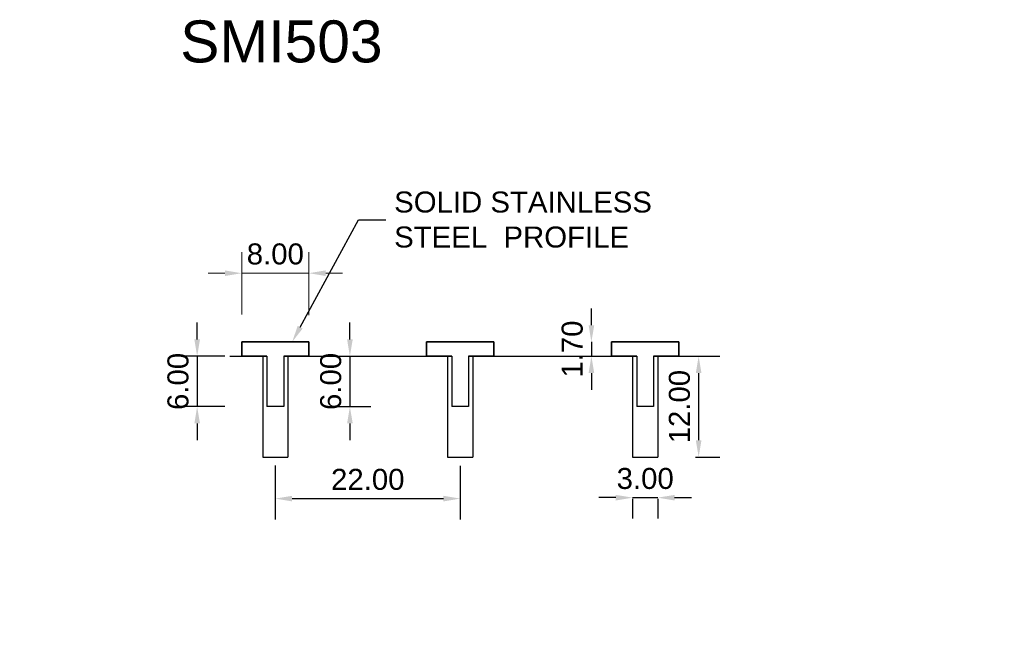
# Model space of a CAD drawing. Header units: millimetres. Extents: x -30 to 87, y -35 to 40.
import ezdxf

# ---------------------------------------------------------------- set-up
doc = ezdxf.new("R2010")
doc.units = ezdxf.units.MM
for name, color, linetype, lineweight in [('FS-DETAIL', 3, 'Continuous', 35), ('FS-DIM', 14, 'Continuous', 15), ('FS-TEXT', 7, 'Continuous', 25)]:
    doc.layers.add(name, color=color, linetype=linetype, lineweight=lineweight)
doc.styles.add('Arial', font='arial.ttf', dxfattribs={"height": 2.5})
doc.dimstyles.new('Diagonal_2.5mm Arial', dxfattribs={"dimtxt": 2.5, "dimasz": 2, "dimexe": 2.5, "dimexo": 5, "dimgap": 1, "dimtad": 1, "dimzin": 0, "dimdsep": 46, "dimtxsty": 'Arial', "dimcen": 2, "dimdle": 4, "dimclrd": 256, "dimclre": 256, "dimclrt": 50, "dimaunit": 1, "dimadec": 0, "dimazin": 0, "dimtfac": 1, "dimtix": 1, "dimtmove": 2, "dimatfit": 3, "dimfxl": 1, "dimtvp": 1, "dimtolj": 1, "dimtzin": 0, "dimarcsym": 0})

# ---------------------------------------------------------------- blocks, each defined once
blk = doc.blocks.new('*D1')
at = {"layer": 'Defpoints', "color": 0, "transparency": 16777216}
for p in [(-1, 0), (-9.3, -6), (-1, -6)]:
    blk.add_point(p, dxfattribs=at)
at = {"layer": 'FS-DIM', "lineweight": -2, "transparency": 16777216}
for p, q in [((-9.3, 2), (-9.3, 4)), ((-6, 0), (-11.8, 0)), ((-9.3, 0), (-9.3, -6)), ((-6, -6), (-11.8, -6)), ((-9.3, -8), (-9.3, -10))]:
    blk.add_line(p, q, dxfattribs=at)
at = {"layer": 'FS-DIM', "transparency": 16777216}
for points in [[(-9.63, 2), (-8.96, 2), (-9.3, 0)], [(-9.63, -8), (-8.96, -8), (-9.3, -6)]]:
    blk.add_solid(points, dxfattribs=at)
at = {"layer": 'FS-DIM', "color": 50, "transparency": 16777216, "insert": (-11.57, -3), "char_height": 2.5, "attachment_point": 5, "rotation": 90, "style": 'Arial'}
blk.add_mtext('\\A1;6.00', dxfattribs=at)
blk = doc.blocks.new('*D2')
at = {"layer": 'Defpoints', "color": 0, "transparency": 16777216}
for p in [(0, -8), (22, -8.05), (22, -16.95)]:
    blk.add_point(p, dxfattribs=at)
at = {"layer": 'FS-DIM', "lineweight": -2, "transparency": 16777216}
for p, q in [((0, -13), (0, -19.45)), ((22, -13.05), (22, -19.45)), ((2, -16.95), (20, -16.95))]:
    blk.add_line(p, q, dxfattribs=at)
at = {"layer": 'FS-DIM', "transparency": 16777216}
for points in [[(2, -16.62), (2, -17.29), (0, -16.95)], [(20, -16.62), (20, -17.29), (22, -16.95)]]:
    blk.add_solid(points, dxfattribs=at)
at = {"layer": 'FS-DIM', "color": 50, "transparency": 16777216, "insert": (11, -14.68), "char_height": 2.5, "attachment_point": 5, "style": 'Arial'}
blk.add_mtext('\\A1;22.00', dxfattribs=at)
blk = doc.blocks.new('*D3')
at = {"layer": 'Defpoints', "color": 0, "transparency": 16777216}
for p in [(1, 0), (1.5, -6), (8.87, -6)]:
    blk.add_point(p, dxfattribs=at)
at = {"layer": 'FS-DIM', "lineweight": -2, "transparency": 16777216}
for p, q in [((8.87, 2), (8.87, 4)), ((6, 0), (11.37, 0)), ((8.87, 0), (8.87, -6)), ((6.5, -6), (11.37, -6)), ((8.87, -8), (8.87, -10))]:
    blk.add_line(p, q, dxfattribs=at)
at = {"layer": 'FS-DIM', "transparency": 16777216}
for points in [[(8.54, 2), (9.21, 2), (8.87, 0)], [(8.54, -8), (9.21, -8), (8.87, -6)]]:
    blk.add_solid(points, dxfattribs=at)
at = {"layer": 'FS-DIM', "color": 50, "transparency": 16777216, "insert": (6.6, -3), "char_height": 2.5, "attachment_point": 5, "rotation": 90, "style": 'Arial'}
blk.add_mtext('\\A1;6.00', dxfattribs=at)
blk = doc.blocks.new('*D4')
at = {"layer": 'Defpoints', "color": 0, "transparency": 16777216}
for p in [(42.5, -12), (45.5, -12), (45.5, -16.84)]:
    blk.add_point(p, dxfattribs=at)
at = {"layer": 'FS-DIM', "lineweight": -2, "transparency": 16777216}
for p, q in [((40.5, -16.84), (38.5, -16.84)), ((42.5, -16.84), (45.5, -16.84)), ((42.5, -17), (42.5, -19.34)), ((45.5, -17), (45.5, -19.34)), ((47.5, -16.84), (49.5, -16.84))]:
    blk.add_line(p, q, dxfattribs=at)
at = {"layer": 'FS-DIM', "transparency": 16777216}
for points in [[(40.5, -16.51), (40.5, -17.18), (42.5, -16.84)], [(47.5, -16.51), (47.5, -17.18), (45.5, -16.84)]]:
    blk.add_solid(points, dxfattribs=at)
at = {"layer": 'FS-DIM', "color": 50, "transparency": 16777216, "insert": (44, -14.57), "char_height": 2.5, "attachment_point": 5, "style": 'Arial'}
blk.add_mtext('\\A1;3.00', dxfattribs=at)
blk = doc.blocks.new('*D5')
at = {"lineweight": -2, "transparency": 16777216}
for p, q in [((50, 0), (52.86, 0)), ((50.36, -2), (50.36, -10)), ((50, -12), (52.86, -12))]:
    blk.add_line(p, q, dxfattribs=at)
at = {"transparency": 16777216}
for points in [[(50.02, -2), (50.69, -2), (50.36, 0)], [(50.02, -10), (50.69, -10), (50.36, -12)]]:
    blk.add_solid(points, dxfattribs=at)
at = {"layer": 'Defpoints', "color": 0, "transparency": 16777216}
for p in [(45, 0), (45, -12), (50.36, -12)]:
    blk.add_point(p, dxfattribs=at)
at = {"color": 50, "transparency": 16777216, "insert": (48.08, -6), "char_height": 2.5, "attachment_point": 5, "rotation": 90, "style": 'Arial'}
blk.add_mtext('\\A1;12.00', dxfattribs=at)
blk = doc.blocks.new('*D6')
at = {"lineweight": -2, "transparency": 16777216}
for p, q in [((37.6, 3.7), (37.6, 5.7)), ((35, 1.7), (35.1, 1.7)), ((37.6, 1.7), (37.6, 0)), ((35, 0), (35.1, 0)), ((37.6, -2), (37.6, -4))]:
    blk.add_line(p, q, dxfattribs=at)
at = {"transparency": 16777216}
for points in [[(37.27, 3.7), (37.94, 3.7), (37.6, 1.7)], [(37.27, -2), (37.94, -2), (37.6, 0)]]:
    blk.add_solid(points, dxfattribs=at)
at = {"layer": 'Defpoints', "color": 0, "transparency": 16777216}
for p in [(40, 1.7), (37.6, 0), (40, 0)]:
    blk.add_point(p, dxfattribs=at)
at = {"color": 50, "transparency": 16777216, "insert": (35.33, 0.85), "char_height": 2.5, "attachment_point": 5, "rotation": 90, "style": 'Arial'}
blk.add_mtext('\\A1;1.70', dxfattribs=at)

msp = doc.modelspace()

# ---------------------------------------------------------------- linework, layer by layer
at = {"color": 3}
for p, q in [((1, 0), (1, -6)), ((23, 0), (23, -6)), ((45, 0), (45, -6)), ((-1, 0), (-1, -6)), ((21, 0), (21, -6)), ((43, 0), (43, -6)), ((1, -6), (-1, -6)), ((23, -6), (21, -6)), ((45, -6), (43, -6))]:
    msp.add_line(p, q, dxfattribs=at)
for p, q in [((1.5, 0), (1.5, -12)), ((23.5, 0), (23.5, -12)), ((45.5, 0), (45.5, -12)), ((-5.396, 0), (-1, 0)), ((-1.5, 0), (-1.5, -12)), ((1, 0), (21, 0)), ((20.5, 0), (20.5, -12)), ((23, 0), (43, 0)), ((42.5, 0), (42.5, -12)), ((45, 0), (50.826, 0)), ((-1.5, -12), (1.5, -12)), ((20.5, -12), (23.5, -12)), ((42.5, -12), (45.5, -12))]:
    msp.add_line(p, q)
at = {"layer": 'FS-DETAIL', "color": 3}
for p, q in [((-4, 1.7), (4, 1.7)), ((-4, 0), (-4, 1.7)), ((4, 1.7), (4, 0)), ((18, 1.7), (26, 1.7)), ((18, 0), (18, 1.7)), ((26, 1.7), (26, 0)), ((40, 1.7), (48, 1.7)), ((40, 0), (40, 1.7)), ((48, 1.7), (48, 0)), ((4, 0), (1, 0)), ((26, 0), (23, 0)), ((48, 0), (45, 0)), ((-1, 0), (-4, 0)), ((21, 0), (18, 0)), ((43, 0), (40, 0))]:
    msp.add_line(p, q, dxfattribs=at)
at = {"layer": 'FS-DIM'}
for p, q in [((-4, 4.99), (-4, 12.389)), ((4, 4.899), (4, 12.389)), ((-6, 9.889), (-8, 9.889)), ((-4, 9.889), (4, 9.889)), ((6, 9.889), (8, 9.889))]:
    msp.add_line(p, q, dxfattribs=at)
for points in [[(-6, 10.223), (-6, 9.556), (-4, 9.889)], [(6, 10.223), (6, 9.556), (4, 9.889)]]:
    msp.add_solid(points, dxfattribs=at)
at = {"layer": 'FS-TEXT', "color": 114, "true_color": 0x139b48}
msp.add_lwpolyline([(2.955, 3.457), (9.913, 16.264), (13.137, 16.264)], dxfattribs=at)
msp.add_solid([(3.248, 3.298), (2, 1.7), (2.662, 3.616)], dxfattribs=at)

# ---------------------------------------------------------------- texts
at = {"color": 50, "char_height": 2.5, "style": 'Arial'}
for insert, attachment_point in [((86.719, 25.722), 7), ((-30.409, -35.021), 9)]:
    msp.add_mtext('\\A1;', dxfattribs=dict(at, insert=insert, attachment_point=attachment_point))
at = {"layer": 'FS-DIM', "color": 50, "insert": (0, 12.166), "char_height": 2.5, "attachment_point": 5, "style": 'Arial'}
msp.add_mtext('\\A1;8.00', dxfattribs=at)
at = {"layer": 'FS-TEXT', "insert": (-11.312, 39.992), "char_height": 5, "width": 31.8, "attachment_point": 1, "line_spacing_factor": 0.938532, "style": 'Arial', "bg_fill": 3, "box_fill_scale": 1.25, "bg_fill_color": 7, "bg_fill_transparency": 0}
msp.add_mtext('SMI503', dxfattribs=at)
at = {"layer": 'FS-TEXT', "color": 7, "insert": (14.137, 16.264), "char_height": 2.5, "attachment_point": 4, "style": 'Arial'}
msp.add_mtext('SOLID STAINLESS\\PSTEEL  PROFILE', dxfattribs=at)

# ---------------------------------------------------------------- dimensions: what is measured, and where the dimension line sits
for base, p1, p2, picture, middle in [((37.602, 0), (40, 1.7), (40, 0), '*D6', (35.325, 0.85)), ((50.357, -12), (45, 0), (45, -12), '*D5', (48.081, -6))]:
    dim = msp.add_linear_dim(base=base, p1=p1, p2=p2, angle=90, dimstyle='Diagonal_2.5mm Arial')
    dim.commit()
    dim.dimension.update_dxf_attribs({"geometry": picture, "text_midpoint": middle})
at = {"layer": 'FS-DIM'}
for base, p1, p2, picture, middle in [((-9.298, -6), (-1, 0), (-1, -6), '*D1', (-11.574, -3)), ((8.874, -6), (1, 0), (1.5, -6), '*D3', (6.598, -3))]:
    dim = msp.add_linear_dim(base=base, p1=p1, p2=p2, angle=90, dimstyle='Diagonal_2.5mm Arial', dxfattribs=at)
    dim.commit()
    dim.dimension.update_dxf_attribs({"geometry": picture, "text_midpoint": middle})
for base, p1, p2, picture, middle in [((22, -16.953), (0, -7.999), (22, -8.047), '*D2', (11, -14.677)), ((45.5, -16.843), (42.5, -12), (45.5, -12), '*D4', (44, -14.566))]:
    dim = msp.add_linear_dim(base=base, p1=p1, p2=p2, dimstyle='Diagonal_2.5mm Arial', dxfattribs=at)
    dim.commit()
    dim.dimension.update_dxf_attribs({"geometry": picture, "text_midpoint": middle})

doc.saveas('drawing.dxf')
